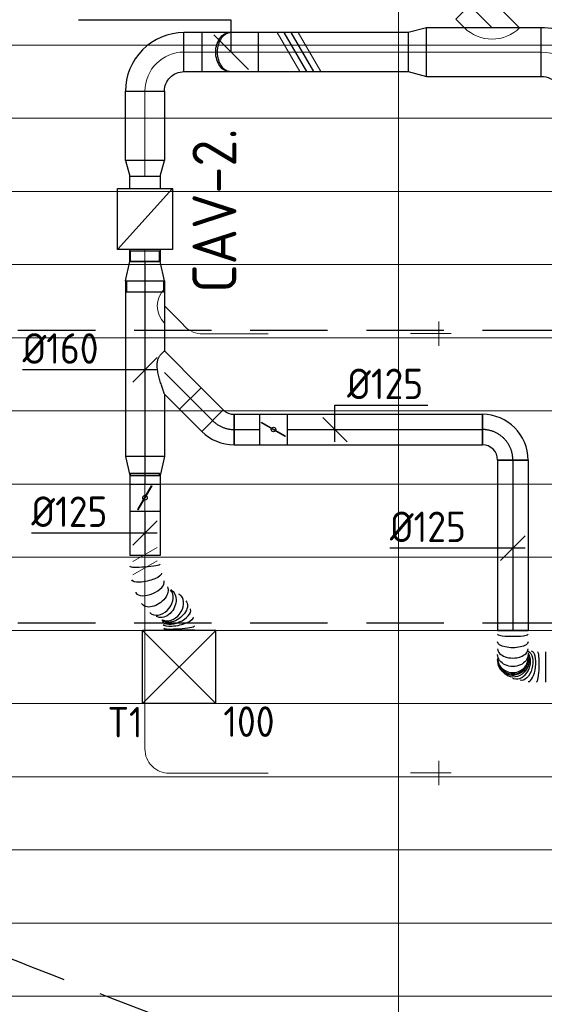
# Model space of a CAD drawing. Header units: millimetres. Extents: x -74135 to 19179, y 5032 to 51848.
# Tile 3 of 55: x -69810 to -67658, y 12116 to 16153. Entities that reach past the tile are written whole.
import ezdxf
from ezdxf.enums import TextEntityAlignment as Align

# ---------------------------------------------------------------- set-up
doc = ezdxf.new("R2010")
doc.units = ezdxf.units.MM
doc.header["$LTSCALE"] = 50
doc.linetypes.add('CENTER2', pattern=[28.575, 19.05, -3.175, 3.175, -3.175])
doc.linetypes.add('HIDDEN', pattern=[9.525, 6.35, -3.175])
for name, color, linetype in [('4plfd', 254, 'Continuous'), ('WL570---_RETOUR', 100, 'Continuous'), ('WL570---_TOEVOER', 200, 'Continuous'), ('WL570---_TOEVOER_HL', 1, 'Continuous'), ('WL570---_TOEVOER_RST', 3, 'Continuous'), ('WL570---_TOEVOER_RST_HL', 1, 'Continuous'), ('WM570---_TOEVOER', 2, 'Continuous'), ('WM570---_TOEVOER_PR', 2, 'Continuous'), ('WM570---_TOEVOER_RST_PR', 1, 'Continuous')]:
    doc.layers.add(name, color=color, linetype=linetype)
for name, color, linetype, lineweight in [('WL570---_BESTAAND-HARTLIJN', 161, 'Continuous', 0), ('WL570---_BESTAAND-TOEVOER', 180, 'Continuous', 0), ('WL570---_DEMONTEREN', 10, 'Continuous', 0)]:
    doc.layers.add(name, color=color, linetype=linetype, lineweight=lineweight)
doc.layers.get('WL570---_DEMONTEREN').off()
doc.styles.add('BURO-025', font='ISO96.shx', dxfattribs={"height": 125})
doc.styles.add('MAATVOERING', font='ISO')

# ---------------------------------------------------------------- blocks, each defined once
blk = doc.blocks.new('KARO')
for p, q in [((1, 0.5), (0, 0.5)), ((0, -0.5), (1, -0.5))]:
    blk.add_line(p, q)
at = {"invisible_edges": 15}
blk.add_3dface([(0, 0.5), (0, -0.5), (1, -0.5), (1, 0.5)], dxfattribs=at)
at = {"layer": 'WL570---_BESTAAND-HARTLIJN'}
blk.add_line((0, 0), (1, 0), dxfattribs=at)
blk = doc.blocks.new('OBO10000045H')
blk.add_lwpolyline([(50, -41.4, 0.198912), (6.1, 64.6), (-64.6, -6.1, -0.198912), (-50, -41.4)], format="xyb", close=True)
at = {"invisible_edges": 15}
for points in [[(-61.7, -9.3), (14.9, 55), (6.1, 64.6), (-64.6, -6.1)], [(-59, -12.7), (22.9, 44.6), (14.9, 55), (-61.7, -9.3)], [(-56.7, -16.4), (29.9, 33.6), (22.9, 44.6), (-59, -12.7)], [(-54.7, -20.3), (35.9, 22), (29.9, 33.6), (-56.7, -16.4)], [(-53, -24.3), (41, 9.9), (35.9, 22), (-54.7, -20.3)], [(-51.7, -28.5), (44.9, -2.6), (41, 9.9), (-53, -24.3)], [(-50.8, -32.7), (47.7, -15.4), (44.9, -2.6), (-51.7, -28.5)], [(-50.2, -37.1), (49.4, -28.3), (47.7, -15.4), (-50.8, -32.7)], [(-50, -41.4), (50, -41.4), (49.4, -28.3), (-50.2, -37.1)]]:
    blk.add_3dface(points, dxfattribs=at)
at = {"layer": 'WL570---_BESTAAND-HARTLIJN'}
blk.add_arc((-100, -41.4), 100, 0, 45, dxfattribs=at)
blk = doc.blocks.new('OZA1250100045R')
blk.add_lwpolyline([(70.7, 0), (106.1, 35.4), (35.4, 106.1), (-70.7, 0)])
at = {"layer": 'WL570---_BESTAAND-HARTLIJN'}
blk.add_line((0, 0), (70.7, 70.7), dxfattribs=at)
at = {"layer": 'WL570---_BESTAAND-TOEVOER'}
blk.add_arc((0, 70.7), 100, 225, 315, dxfattribs=at)
blk = doc.blocks.new('OBO10000090H')
blk.add_lwpolyline([(50, -100, 0.414214), (-100, 50), (-100, -50, -0.414214), (-50, -100)], format="xyb", close=True)
at = {"invisible_edges": 15}
for points in [[(-91.3, -50.8), (-74, 47.7), (-100, 50), (-100, -50)], [(-82.9, -53), (-48.7, 41), (-74, 47.7), (-91.3, -50.8)], [(-75, -56.7), (-25, 29.9), (-48.7, 41), (-82.9, -53)], [(-67.9, -61.7), (-3.6, 14.9), (-25, 29.9), (-75, -56.7)], [(-61.7, -67.9), (14.9, -3.6), (-3.6, 14.9), (-67.9, -61.7)], [(-56.7, -75), (29.9, -25), (14.9, -3.6), (-61.7, -67.9)], [(-53, -82.9), (41, -48.7), (29.9, -25), (-56.7, -75)], [(-50.8, -91.3), (47.7, -74), (41, -48.7), (-53, -82.9)], [(-50, -100), (50, -100), (47.7, -74), (-50.8, -91.3)]]:
    blk.add_3dface(points, dxfattribs=at)
at = {"layer": 'WL570---_BESTAAND-HARTLIJN'}
blk.add_arc((-100, -100), 100, 0, 90, dxfattribs=at)
blk = doc.blocks.new('OSV16010001110K')
blk.add_lwpolyline([(-112, -80), (0, -50), (0, 50), (-112, 80)], close=True)
at = {"layer": 'WL570---_BESTAAND-HARTLIJN'}
blk.add_line((-112, 0), (0, 0), dxfattribs=at)
blk = doc.blocks.new('OBO10000090ZE')
blk.add_lwpolyline([(-50, 0), (50, 0), (50, 100, 1), (-50, 100)], format="xyb", close=True)
at = {"layer": 'WL570---_BESTAAND-HARTLIJN'}
for points in [[(0, 0), (0, 150)], [(-50, 100), (50, 100)]]:
    blk.add_lwpolyline(points, dxfattribs=at)
blk = doc.blocks.new('MVLINE')
blk.add_line((35.4, -35.4), (-35.4, 35.4))
blk = doc.blocks.new('RB45UP')
blk.add_lwpolyline([(0, -0.5), (0.707107, -0.5), (0.707107, 0.5), (0, 0.5, -0.133256), (0.128411, 0.465158, -0.106756), (0.25, 0.353553, -0.082828), (0.325143, 0.198077, -0.071352), (0.353553, 0, -0.071352), (0.325143, -0.198077, -0.082828), (0.25, -0.353553, -0.106756), (0.128411, -0.465158, -0.133256)], format="xyb", close=True)
at = {"layer": 'WL570---_BESTAAND-HARTLIJN'}
blk.add_line((0, 0), (0.707107, 0), dxfattribs=at)
blk = doc.blocks.new('OBO16000045O')
at = {"xscale": 160, "yscale": 160, "zscale": 160}
blk.add_blockref('RB45UP', (0, 0), dxfattribs=at)
blk = doc.blocks.new('RB45DO')
blk.add_lwpolyline([(0.707107, 0.5), (0, 0.5), (0, -0.5), (0.707107, -0.5, 0.133256), (0.835518, -0.465158, 0.106756), (0.957107, -0.353553, 0.082828), (1.032249, -0.198077, 0.071352), (1.06066, 0, 0.071352), (1.032249, 0.198077, 0.082828), (0.957107, 0.353553, 0.106756), (0.835518, 0.465158, 0.133256)], format="xyb", close=True)
at = {"layer": 'WL570---_BESTAAND-HARTLIJN'}
blk.add_line((0, 0), (1.06066, 0), dxfattribs=at)
blk = doc.blocks.new('OBO16000045N')
at = {"xscale": 160, "yscale": 160, "zscale": 160}
blk.add_blockref('RB45DO', (0, 0), dxfattribs=at)
blk = doc.blocks.new('OBO16000090H')
blk.add_lwpolyline([(80, -160, 0.414214), (-160, 80), (-160, -80, -0.414214), (-80, -160)], format="xyb", close=True)
at = {"invisible_edges": 15}
for points in [[(-146.1, -81.2), (-118.3, 76.4), (-160, 80), (-160, -80)], [(-132.6, -84.8), (-77.9, 65.5), (-118.3, 76.4), (-146.1, -81.2)], [(-120, -90.7), (-40, 47.8), (-77.9, 65.5), (-132.6, -84.8)], [(-108.6, -98.7), (-5.7, 23.9), (-40, 47.8), (-120, -90.7)], [(-98.7, -108.6), (23.9, -5.7), (-5.7, 23.9), (-108.6, -98.7)], [(-90.7, -120), (47.8, -40), (23.9, -5.7), (-98.7, -108.6)], [(-84.8, -132.6), (65.5, -77.9), (47.8, -40), (-90.7, -120)], [(-81.2, -146.1), (76.4, -118.3), (65.5, -77.9), (-84.8, -132.6)], [(-80, -160), (80, -160), (76.4, -118.3), (-81.2, -146.1)]]:
    blk.add_3dface(points, dxfattribs=at)
at = {"layer": 'WL570---_BESTAAND-HARTLIJN'}
blk.add_arc((-160, -160), 160, 0, 90, dxfattribs=at)
blk = doc.blocks.new('OSV1601250650G')
blk.add_lwpolyline([(0, -80), (65.3, -62.5), (65.3, 62.5), (0, 80)], close=True)
at = {"layer": 'WL570---_BESTAAND-HARTLIJN'}
blk.add_line((0, 0), (65.3, 0), dxfattribs=at)
blk = doc.blocks.new('VBX1251250012525000')
blk.add_lwpolyline([(50, -112.5), (300, -112.5), (300, 112.5), (50, 112.5)], close=True)
for points in [[(50, 62.5), (0, 62.5), (0, -62.5), (50, -62.5)], [(300, -62.5), (350, -62.5), (350, 62.5), (300, 62.5)]]:
    blk.add_lwpolyline(points)
at = {"layer": 'WL570---_BESTAAND-HARTLIJN'}
blk.add_line((300, 0), (350, 0), dxfattribs=at)
at = {"layer": 'WL570---_BESTAAND-TOEVOER'}
blk.add_line((50, -112.5), (300, 112.5), dxfattribs=at)
blk = doc.blocks.new('OSV2001600740G')
blk.add_lwpolyline([(0, -100), (74.6, -80), (74.6, 80), (0, 100)], close=True)
at = {"layer": 'WL570---_BESTAAND-HARTLIJN'}
blk.add_line((0, 0), (74.6, 0), dxfattribs=at)
blk = doc.blocks.new('OZA2000160045L')
blk.add_lwpolyline([(-113.1, 0), (-148.5, 35.4), (-35.4, 148.5), (113.1, 0)])
at = {"layer": 'WL570---_BESTAAND-HARTLIJN'}
blk.add_line((0, 0), (-91.9, 91.9), dxfattribs=at)
at = {"layer": 'WL570---_BESTAAND-TOEVOER'}
blk.add_arc((0, 113.1), 160, 225, 315, dxfattribs=at)
blk = doc.blocks.new('OBO20000090H')
blk.add_lwpolyline([(100, -200, 0.414214), (-200, 100), (-200, -100, -0.414214), (-100, -200)], format="xyb", close=True)
at = {"invisible_edges": 15}
for points in [[(-182.6, -101.5), (-147.9, 95.4), (-200, 100), (-200, -100)], [(-165.8, -106), (-97.4, 81.9), (-147.9, 95.4), (-182.6, -101.5)], [(-150, -113.4), (-50, 59.8), (-97.4, 81.9), (-165.8, -106)], [(-135.7, -123.4), (-7.2, 29.8), (-50, 59.8), (-150, -113.4)], [(-123.4, -135.7), (29.8, -7.2), (-7.2, 29.8), (-135.7, -123.4)], [(-113.4, -150), (59.8, -50), (29.8, -7.2), (-123.4, -135.7)], [(-106, -165.8), (81.9, -97.4), (59.8, -50), (-113.4, -150)], [(-101.5, -182.6), (95.4, -147.9), (81.9, -97.4), (-106, -165.8)], [(-100, -200), (100, -200), (95.4, -147.9), (-101.5, -182.6)]]:
    blk.add_3dface(points, dxfattribs=at)
at = {"layer": 'WL570---_BESTAAND-HARTLIJN'}
blk.add_arc((-200, -200), 200, 0, 90, dxfattribs=at)
blk = doc.blocks.new('UISO')
for p, q in [((0, 0.18), (1, 0.757)), ((0, 0), (1, 0.577))]:
    blk.add_line(p, q)
at = {"layer": 'WL570---_BESTAAND-TOEVOER'}
for p, q in [((0, 0.36), (1, 0.937)), ((0, -0.18), (1, 0.397))]:
    blk.add_line(p, q, dxfattribs=at)
blk = doc.blocks.new('Groep-46')
at = {"color": 8, "linetype": 'Continuous', "lineweight": 13}
for p, q in [((-45944.9, 15699.1), (-73154.9, 15699.1)), ((-22154.9, 15399.1), (-73154.9, 15399.1)), ((-73154.9, 15099.1), (-22154.9, 15099.1)), ((-22154.9, 14799.1), (-73154.9, 14799.1)), ((-22154.9, 14499.1), (-73154.9, 14499.1)), ((-22154.9, 14199.1), (-73154.9, 14199.1)), ((-22154.9, 13899.1), (-73154.9, 13899.1)), ((-22154.9, 13599.1), (-73154.9, 13599.1)), ((-73154.9, 13299.1), (-22154.9, 13299.1)), ((-73154.9, 12999.1), (-22154.9, 12999.1)), ((-73154.9, 12699.1), (-22154.9, 12699.1)), ((-73154.9, 12399.1), (-22154.9, 12399.1)), ((-73154.9, 12099.1), (-22154.9, 12099.1))]:
    blk.add_line(p, q, dxfattribs=at)
blk = doc.blocks.new('Groep-53')
at = {"color": 8, "linetype": 'Continuous', "lineweight": 13}
for p, q in [((-69254.9, 18999.1), (-69254.9, 10356)), ((-72854.9, 11799.1), (-22392.8, 11799.1))]:
    blk.add_line(p, q, dxfattribs=at)
at = {"color": 8, "linetype": 'Continuous', "lineweight": 13, "flags": 128}
blk.add_lwpolyline([(-22004.9, 19149), (-22004.9, 11828, -0.208473), (-73205.8, 11785.1), (-73304.9, 11828.1)], format="xyb", dxfattribs=at)
at = {"color": 8, "linetype": 'Continuous', "lineweight": 13}
blk.add_arc((-47654.8, 70538.1), 63940.9, 246.496301, 293.503386, dxfattribs=at)
at = {"color": 8}
blk.add_blockref('Groep-46', (0, 0), dxfattribs=at)
blk = doc.blocks.new('Block plafond 4e verd')
at = {"layer": '4plfd'}
blk.add_blockref('Groep-53', (73304.912, -19149.14), dxfattribs=at)
blk = doc.blocks.new('*U488')
at = {"color": 0, "ltscale": 10}
for p, q in [((150, 150, -2500), (-150, 150, -2500)), ((-150, -150, -2500), (-150, 150, -2500)), ((150, -150, -2500), (-150, 150, -2500)), ((-150, -150, -2500), (150, 150, -2500)), ((150, -150, -2500), (150, 150, -2500)), ((150, -150, -2500), (-150, -150, -2500))]:
    blk.add_line(p, q, dxfattribs=at)
at = {"layer": 'WL570---_TOEVOER_RST_HL', "linetype": 'CENTER2'}
blk.add_circle((0, 0, -2500), 0.075, dxfattribs=at)
at = {"layer": 'WL570---_TOEVOER_RST', "color": 2, "style": 'BURO-025'}
for tag in ['MC', 'Q']:
    blk.add_attdef(tag, text='', height=125, dxfattribs=at).set_placement((0, 0), align=Align.MIDDLE)
at = {"layer": 'WM570---_TOEVOER_RST_PR', "color": 2, "style": 'BURO-025'}
blk.add_attdef('POSNR', text='', height=125, dxfattribs=at).set_placement((0, 0), align=Align.MIDDLE)
blk = doc.blocks.new('*U489')
at = {"color": 0, "ltscale": 10}
for p, q in [((0, 59.375), (-44.3, 59.375)), ((-44.3, -59.375), (-44.3, 59.375)), ((-44.3, -59.375), (-44.3, 59.375)), ((78.2, 80), (0, 62.5)), ((0, -62.5), (0, 62.5)), ((78.2, -80), (78.2, 80)), ((78.2, 76), (124.9, 76)), ((124.9, 76), (124.9, -76)), ((124.9, 76), (124.9, -76)), ((0, -59.375), (-44.3, -59.375)), ((78.2, -80), (0, -62.5)), ((78.2, -76), (124.9, -76))]:
    blk.add_line(p, q, dxfattribs=at)
at = {"layer": 'WL570---_TOEVOER_HL', "linetype": 'CENTER2'}
blk.add_line((0, 0), (78.2, 0), dxfattribs=at)
for centre in [(0, 0), (78.2, 0)]:
    blk.add_circle(centre, 0.075, dxfattribs=at)
at = {"layer": 'WM570---_TOEVOER_PR', "color": 2, "style": 'BURO-025'}
blk.add_attdef('POSNR', text='', height=125, dxfattribs=at).set_placement((0, 0), align=Align.MIDDLE)
blk = doc.blocks.new('*U490')
at = {"color": 0, "ltscale": 10}
for p, q in [((-125, -62.5, -2700), (-125, 62.5, -2700)), ((62.5, -125, -2700), (-62.5, -125, -2700))]:
    blk.add_line(p, q, dxfattribs=at)
for radius in [187.5, 62.5]:
    blk.add_arc((-125, -125, -2700), radius, 0, 90, dxfattribs=at)
at = {"layer": 'WL570---_TOEVOER_HL', "linetype": 'CENTER2'}
blk.add_arc((-125, -125, -2700), 125, 0, 90, dxfattribs=at)
at = {"layer": 'WM570---_TOEVOER_PR', "color": 2, "style": 'BURO-025'}
blk.add_attdef('POSNR', text='', height=125, dxfattribs=at).set_placement((0, 0), align=Align.MIDDLE)
blk = doc.blocks.new('*U491')
at = {"color": 0, "ltscale": 10}
for p, q in [((0, 62.5, -2700), (34.3, 62.5, -2700)), ((0, -62.5, -2700), (0, 62.5, -2700)), ((0, -62.5, -2700), (34.3, -62.5, -2700))]:
    blk.add_line(p, q, dxfattribs=at)
at = {"layer": 'WL570---_TOEVOER_HL', "linetype": 'CENTER2'}
blk.add_line((0, 0, -2700), (34.3, 0, -2700), dxfattribs=at)
at = {"layer": 'WM570---_TOEVOER_PR', "color": 2, "style": 'BURO-025'}
blk.add_attdef('POSNR', text='', height=125, dxfattribs=at).set_placement((0, 0), align=Align.MIDDLE)
blk = doc.blocks.new('*U492')
at = {"color": 0, "ltscale": 10}
for p, q in [((0, 80, -2700), (78.2, 62.5, -2700)), ((0, 80, -2700), (0, -80, -2700)), ((78.2, 62.5, -2700), (78.2, -62.5, -2700)), ((78.2, 59.375, -2700), (78.2, -59.375, -2700)), ((78.2, 59.375, -2700), (78.2, -59.375, -2700)), ((0, -80, -2700), (78.2, -62.5, -2700))]:
    blk.add_line(p, q, dxfattribs=at)
at = {"layer": 'WL570---_TOEVOER_HL', "linetype": 'CENTER2'}
blk.add_line((0, 0, -2700), (78.2, 0, -2700), dxfattribs=at)
for centre in [(0, 0, -2700), (78.2, 0, -2700)]:
    blk.add_circle(centre, 0.075, dxfattribs=at)
at = {"layer": 'WM570---_TOEVOER_PR', "color": 2, "style": 'BURO-025'}
blk.add_attdef('POSNR', text='', height=125, dxfattribs=at).set_placement((0, 0), align=Align.MIDDLE)
blk = doc.blocks.new('*U493')
at = {"color": 0, "ltscale": 10}
for p, q in [((87.5, 260.5, -2700), (212.5, 260.5, -2700)), ((87.5, 218.5, -2700), (212.5, 218.5, -2700)), ((87.5, 176.5, -2700), (212.5, 176.5, -2700)), ((87.5, 134.5, -2700), (212.5, 134.5, -2700)), ((0, -62.5, -2700), (0, 62.5, -2700)), ((210, 62.3, -2700), (210.1, 63, -2700))]:
    blk.add_line(p, q, dxfattribs=at)
at = {"color": 0, "ltscale": 10, "extrusion": (0, 0, -1)}
for centre, major_axis, ratio, start_param, end_param in [((143.9, 43.8, -2700), (61.2, -12.9), 0.590231, 3.305731, 6.315294), ((150, 98.6, -2700), (62.5, -2.3), 0.126636, 3.146152, 6.287744), ((47.5, 0, -2700), (0, 62.5), 0.382958, 0, 3.141593), ((98.7, 0, -2700), (0, 62.5), 0.795496, 0, 3.141593), ((131.2, 7.7, -2700), (51.3, -36), 0.891876, 3.698496, 6.440205), ((119.5, 0, -2700), (0, 62.5), 0.963119, 0, 3.141593)]:
    blk.add_ellipse(centre, major_axis=major_axis, ratio=ratio, start_param=start_param, end_param=end_param, dxfattribs=at)
at = {"color": 0, "ltscale": 10}
for centre, major_axis, ratio, start_param, end_param in [((147.9, 69.7, -2700), (62.1, -7.1), 0.37121, 0.015254, 3.126339), ((16.2, 0, -2700), (0, -62.5), 0.130571, 0, 3.141593), ((75.6, 0, -2700), (0, -62.5), 0.609667, 0, 3.141593), ((138.2, 22.7, -2700), (58.8, -21.4), 0.768323, 0.066633, 2.663649), ((115.1, 0, -2700), (0, -62.5), 0.927986, 0, 3.141593), ((123.5, 0, -2700), (24, -58.2), 0.949232, 0.373608, 2.767984), ((138.2, 22.7, -2700), (58.8, -21.4), 0.768323, 6.216553, 6.349818), ((123.5, 0, -2700), (24, -58.2), 0.949232, 5.909577, 6.656794)]:
    blk.add_ellipse(centre, major_axis=major_axis, ratio=ratio, start_param=start_param, end_param=end_param, dxfattribs=at)
at = {"layer": 'WM570---_TOEVOER_PR', "color": 2, "style": 'BURO-025'}
blk.add_attdef('POSNR', text='', height=125, dxfattribs=at).set_placement((0, 0), align=Align.MIDDLE)
blk = doc.blocks.new('*U503')
at = {"color": 0, "ltscale": 10}
for p, q in [((0, 62.5, -2700), (698.3, 62.5, -2700)), ((0, -62.5, -2700), (0, 62.5, -2700)), ((698.3, 62.5, -2700), (698.3, -62.5, -2700)), ((0, -62.5, -2700), (698.3, -62.5, -2700))]:
    blk.add_line(p, q, dxfattribs=at)
at = {"layer": 'WL570---_TOEVOER_HL', "linetype": 'CENTER2'}
blk.add_line((0, 0, -2700), (698.3, 0, -2700), dxfattribs=at)
at = {"layer": 'WM570---_TOEVOER_PR', "color": 2, "style": 'BURO-025'}
blk.add_attdef('POSNR', text='', height=125, dxfattribs=at).set_placement((0, 0), align=Align.MIDDLE)
blk = doc.blocks.new('*U582')
at = {"layer": 'WM570---_TOEVOER', "color": 0, "ltscale": 10}
for p, q in [((0, 99.7), (380.4, 99.7)), ((0, -50), (0, 99.7)), ((50, -50), (-50, 50))]:
    blk.add_line(p, q, dxfattribs=at)
at = {"layer": 'WM570---_TOEVOER', "color": 0, "style": 'BURO-025'}
blk.add_text('%%c125', height=125, dxfattribs=at).set_placement((50, 124.7))
blk = doc.blocks.new('*U583')
at = {"color": 0, "ltscale": 10}
for p, q in [((0, 62.5, -2700), (128.4, 62.5, -2700)), ((0, -62.5, -2700), (0, 62.5, -2700)), ((128.4, 62.5, -2700), (128.4, -62.5, -2700)), ((0, -62.5, -2700), (128.4, -62.5, -2700))]:
    blk.add_line(p, q, dxfattribs=at)
at = {"layer": 'WL570---_TOEVOER_HL', "linetype": 'CENTER2'}
blk.add_line((0, 0, -2700), (128.4, 0, -2700), dxfattribs=at)
at = {"layer": 'WM570---_TOEVOER_PR', "color": 2, "style": 'BURO-025'}
blk.add_attdef('POSNR', text='', height=125, dxfattribs=at).set_placement((0, 0), align=Align.MIDDLE)
blk = doc.blocks.new('*U584')
at = {"color": 0, "ltscale": 10}
for p, q in [((0, 80, -2700), (288.1, 80, -2700)), ((0, -80, -2700), (0, 80, -2700)), ((464.8, 80, -2700), (720.9, 80, -2700)), ((720.9, 80, -2700), (720.9, -80, -2700)), ((0, -80, -2700), (720.9, -80, -2700))]:
    blk.add_line(p, q, dxfattribs=at)
at = {"layer": 'WL570---_TOEVOER_HL', "linetype": 'CENTER2'}
blk.add_line((0, 0, -2700), (720.9, 0, -2700), dxfattribs=at)
at = {"layer": 'WM570---_TOEVOER_PR', "color": 2, "style": 'BURO-025'}
blk.add_attdef('POSNR', text='', height=125, dxfattribs=at).set_placement((0, 0), align=Align.MIDDLE)
blk = doc.blocks.new('*U585')
at = {"layer": 'WM570---_TOEVOER', "color": 0, "ltscale": 10}
for p, q in [((-50, -50), (50, 50)), ((50, 0), (-502.1, 0))]:
    blk.add_line(p, q, dxfattribs=at)
at = {"layer": 'WM570---_TOEVOER', "color": 0, "style": 'BURO-025'}
blk.add_text('%%c160', height=125, dxfattribs=at).set_placement((-502.1, 25))
blk = doc.blocks.new('*U586')
at = {"color": 0, "ltscale": 10}
for p, q in [((0, 88.4, -2700), (150.4, -62.1, -2700)), ((150.4, -62.1, -2700), (62.1, -150.4, -2700)), ((0, -88.4, -2700), (62.1, -150.4, -2700))]:
    blk.add_line(p, q, dxfattribs=at)
blk.add_spline([(-0.3, -87.7, -2700), (-1, -85.6, -2700), (-2.2, -82.1, -2700), (-3.9, -77.3, -2700), (-6, -71.3, -2700), (-8.4, -64.1, -2700), (-11.1, -55.9, -2700), (-14.1, -46.8, -2700), (-17.1, -37, -2700), (-20.1, -26.6, -2700), (-23, -15.9, -2700), (-25.5, -5.1, -2700), (-27.7, 5.5, -2700), (-29.2, 15.8, -2700), (-30, 25.5, -2700), (-30, 34.4, -2700), (-29.2, 42.6, -2700), (-27.7, 49.8, -2700), (-25.5, 56.2, -2700), (-23, 61.9, -2700), (-20.1, 66.9, -2700), (-17.1, 71.2, -2700), (-14.1, 75, -2700), (-11.1, 78.2, -2700), (-8.4, 81, -2700), (-6, 83.3, -2700), (-3.9, 85.1, -2700), (-2.2, 86.6, -2700), (-1, 87.6, -2700), (-0.3, 88.2, -2700), (0, 88.4, -2700)], degree=3, dxfattribs=at)
at = {"layer": 'WL570---_TOEVOER_HL', "linetype": 'CENTER2'}
blk.add_line((0, 0, -2700), (106.3, -106.3, -2700), dxfattribs=at)
at = {"layer": 'WM570---_TOEVOER_PR', "color": 2, "style": 'BURO-025'}
blk.add_attdef('POSNR', text='', height=125, dxfattribs=at).set_placement((0, 0), align=Align.MIDDLE)
blk = doc.blocks.new('*U587')
at = {"color": 0, "ltscale": 10}
for p, q in [((-51.8, -62.5, -2700), (-51.8, 62.5, -2700)), ((80.8, 7.6, -2700), (-7.6, -80.8, -2700))]:
    blk.add_line(p, q, dxfattribs=at)
for radius in [187.6, 62.6]:
    blk.add_arc((-51.8, -125.1, -2700), radius, 45, 90, dxfattribs=at)
at = {"layer": 'WL570---_TOEVOER_HL', "linetype": 'CENTER2'}
blk.add_arc((-51.8, -125.1, -2700), 125.1, 45, 90, dxfattribs=at)
at = {"layer": 'WM570---_TOEVOER_PR', "color": 2, "style": 'BURO-025'}
blk.add_attdef('POSNR', text='', height=125, dxfattribs=at).set_placement((0, 0), align=Align.MIDDLE)
blk = doc.blocks.new('*U588')
at = {"color": 0, "ltscale": 10}
for p, q in [((0, 62.5, -2700), (104.9, 62.5, -2700)), ((0, -62.5, -2700), (0, 62.5, -2700)), ((0, -62.5, -2700), (104.9, -62.5, -2700))]:
    blk.add_line(p, q, dxfattribs=at)
at = {"layer": 'WL570---_TOEVOER_HL', "linetype": 'CENTER2'}
blk.add_line((0, 0, -2700), (104.9, 0, -2700), dxfattribs=at)
at = {"layer": 'WM570---_TOEVOER_PR', "color": 2, "style": 'BURO-025'}
blk.add_attdef('POSNR', text='', height=125, dxfattribs=at).set_placement((0, 0), align=Align.MIDDLE)
blk = doc.blocks.new('*U589')
at = {"ltscale": 10}
for p, q in [((-56.4, 62.5, -2700), (56.4, 62.5, -2700)), ((-56.4, -62.5, -2700), (-56.4, 62.5, -2700)), ((56.4, 62.5, -2700), (56.4, -62.5, -2700)), ((-49.4, 27.3, -2700), (-48.4, 29.1, -2700)), ((48.4, -29.1, -2700), (-49.4, 27.3, -2700)), ((49.4, -27.3, -2700), (-48.4, 29.1, -2700)), ((48.4, -29.1, -2700), (49.4, -27.3, -2700)), ((-56.4, -62.5, -2700), (56.4, -62.5, -2700))]:
    blk.add_line(p, q, dxfattribs=at)
blk.add_circle((0, 0, -2700), 9.41, dxfattribs=at)
at = {"layer": 'WL570---_TOEVOER', "color": 2, "style": 'BURO-025'}
blk.add_attdef('I', text='', height=125, dxfattribs=at).set_placement((0, 0), align=Align.MIDDLE)
at = {"layer": 'WM570---_TOEVOER_PR', "color": 2, "style": 'BURO-025'}
blk.add_attdef('POSNR', text='', height=125, dxfattribs=at).set_placement((0, 0), align=Align.MIDDLE)
blk = doc.blocks.new('*U590')
at = {"color": 0, "ltscale": 10}
for p, q in [((0, 62.5, -2700), (800.3, 62.5, -2700)), ((800.3, 62.5, -2700), (800.3, -62.5, -2700)), ((0, -62.5, -2700), (800.3, -62.5, -2700))]:
    blk.add_line(p, q, dxfattribs=at)
at = {"layer": 'WL570---_TOEVOER_HL', "linetype": 'CENTER2'}
blk.add_line((0, 0, -2700), (800.3, 0, -2700), dxfattribs=at)
at = {"layer": 'WM570---_TOEVOER_PR', "color": 2, "style": 'BURO-025'}
blk.add_attdef('POSNR', text='', height=125, dxfattribs=at).set_placement((0, 0), align=Align.MIDDLE)
blk = doc.blocks.new('*U591')
at = {"ltscale": 10}
for p, q in [((-90.8, 59.4, -2700), (-100.8, 59.4, -2700)), ((-100.8, -59.4, -2700), (-100.8, 59.4, -2700)), ((-56.5, 62.5, -2700), (56.5, 62.5, -2700)), ((-56.5, -62.5, -2700), (-56.5, 62.5, -2700)), ((56.5, 62.5, -2700), (56.5, -62.5, -2700)), ((-49.4, 27.3, -2700), (-48.4, 29.1, -2700)), ((48.4, -29.1, -2700), (-49.4, 27.3, -2700)), ((49.4, -27.3, -2700), (-48.4, 29.1, -2700)), ((48.4, -29.1, -2700), (49.4, -27.3, -2700)), ((-90.8, -59.4, -2700), (-100.8, -59.4, -2700)), ((-56.5, -62.5, -2700), (56.5, -62.5, -2700))]:
    blk.add_line(p, q, dxfattribs=at)
blk.add_circle((0, 0, -2700), 9.41, dxfattribs=at)
at = {"layer": 'WL570---_TOEVOER', "color": 2, "style": 'BURO-025'}
blk.add_attdef('I', text='', height=125, dxfattribs=at).set_placement((0, 0), align=Align.MIDDLE)
at = {"layer": 'WM570---_TOEVOER_PR', "color": 2, "style": 'BURO-025'}
blk.add_attdef('POSNR', text='', height=125, dxfattribs=at).set_placement((0, 0), align=Align.MIDDLE)
blk = doc.blocks.new('*U592')
at = {"color": 0, "ltscale": 10}
for p, q in [((0, 62.5, -2700), (180.6, 62.5, -2700)), ((180.6, 62.5, -2700), (180.6, -62.5, -2700)), ((0, -62.5, -2700), (180.6, -62.5, -2700))]:
    blk.add_line(p, q, dxfattribs=at)
at = {"layer": 'WL570---_TOEVOER_HL', "linetype": 'CENTER2'}
blk.add_line((0, 0, -2700), (180.6, 0, -2700), dxfattribs=at)
at = {"layer": 'WM570---_TOEVOER_PR', "color": 2, "style": 'BURO-025'}
blk.add_attdef('POSNR', text='', height=125, dxfattribs=at).set_placement((0, 0), align=Align.MIDDLE)
blk = doc.blocks.new('*U593')
at = {"color": 0, "ltscale": 10}
for p, q in [((288.6, 202.6, -2700), (288.5, 202.6, -2700)), ((306.4, 202.6, -2700), (306.4, 77.6, -2700)), ((0, 62.5, -2700), (0, -62.5, -2700)), ((44, -62.5, -2700), (44.1, -62.5, -2700))]:
    blk.add_line(p, q, dxfattribs=at)
for centre, major_axis, ratio, start_param, end_param in [((293.2, 140.1, -2700), (4.6, -62.5), 0.103749, 0.007649, 3.133928), ((210.9, 105.5, -2700), (-49.5, 38.7), 0.741301, 3.263044, 6.161734), ((244.2, 128.9, -2700), (-24.6, 57.7), 0.485273, 6.236731, 6.32964), ((244.2, 128.9, -2700), (-24.6, 57.7), 0.485273, 3.188047, 6.236731), ((187.3, 62.3, -2700), (49.5, -38.7), 0.741301, 0.121452, 3.020141), ((210.9, 105.5, -2700), (-49.5, 38.7), 0.741301, 6.161734, 6.404637), ((127.4, 20.2, -2700), (24.6, -57.7), 0.485273, 0.046454, 3.095138), ((39.4, 0, -2700), (-4.6, 62.5), 0.103749, 3.149257, 6.275511), ((187.3, 62.3, -2700), (49.5, -38.7), 0.741301, 6.161734, 6.404637), ((127.4, 20.2, -2700), (24.6, -57.7), 0.485273, 6.236731, 6.32964)]:
    blk.add_ellipse(centre, major_axis=major_axis, ratio=ratio, start_param=start_param, end_param=end_param, dxfattribs=at)
at = {"color": 0, "ltscale": 10, "extrusion": (0, 0, -1)}
for centre, major_axis, ratio, start_param, end_param in [((224.9, 118.4, -2700), (-36.6, 51), 0.634173, 6.205348, 9.346941), ((267.4, 136.3, -2700), (-14.2, 61.1), 0.304474, 6.258651, 9.400244), ((194.4, 75.4, -2700), (-54.8, 30), 0.781444, 0, 3.141593), ((162, 39.1, -2700), (36.6, -51), 0.634173, 3.21943, 6.361023), ((85.7, 6.9, -2700), (14.2, -61.1), 0.304474, 3.166127, 6.30772)]:
    blk.add_ellipse(centre, major_axis=major_axis, ratio=ratio, start_param=start_param, end_param=end_param, dxfattribs=at)
at = {"layer": 'WM570---_TOEVOER_PR', "color": 2, "style": 'BURO-025'}
blk.add_attdef('POSNR', text='', height=125, dxfattribs=at).set_placement((0, 0), align=Align.MIDDLE)
blk = doc.blocks.new('*U594')
at = {"layer": 'WM570---_TOEVOER', "color": 0, "ltscale": 10}
for p, q in [((-50, -50), (50, 50)), ((50, 0), (-465.9, 0))]:
    blk.add_line(p, q, dxfattribs=at)
at = {"layer": 'WM570---_TOEVOER', "color": 0, "style": 'BURO-025'}
blk.add_text('%%c125', height=125, dxfattribs=at).set_placement((-465.9, 25))
blk = doc.blocks.new('*U595')
at = {"layer": 'WM570---_TOEVOER', "color": 0, "ltscale": 10}
for p, q in [((-50, -50), (50, 50)), ((50, 0), (-504.4, 0))]:
    blk.add_line(p, q, dxfattribs=at)
at = {"layer": 'WM570---_TOEVOER', "color": 0, "style": 'BURO-025'}
blk.add_text('%%c125', height=125, dxfattribs=at).set_placement((-504.4, 25))

msp = doc.modelspace()

# ---------------------------------------------------------------- linework, layer by layer
at = {"color": 2, "linetype": 'HIDDEN'}
for p, q in [((-71245.8, 14880.2), (-22045.8, 14880.2)), ((-71245.8, 13680.2), (-22045.8, 13680.2))]:
    msp.add_line(p, q, dxfattribs=at)
msp.add_arc((-46645.7, 70918.9), 63040.6, 247.031394, 292.968331, dxfattribs=at)
at = {"layer": 'WM570---_TOEVOER'}
msp.add_lwpolyline([(-68942.8, 16019.7), (-68942.8, 16150.3), (-69569, 16150.3)], dxfattribs=at)

# ---------------------------------------------------------------- block references
at = {"layer": 'WL570---_BESTAAND-TOEVOER', "xscale": 6.274169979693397, "yscale": 160, "zscale": 160, "rotation": 180}
msp.add_blockref('KARO', (-68943.2, 16019.7), dxfattribs=at)
at = {"layer": 'WL570---_DEMONTEREN', "xscale": -1}
for name, p, rotation in [('OSV1601250650G', (-69296.2, 15095.3), 269.999999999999), ('OBO10000090ZE', (-68190.8, 14865.6), 269.999999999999), ('OSV16010001110K', (-69296.2, 14542.5), 89.99999999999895), ('OBO10000090ZE', (-68190.8, 13064.5), 269.999999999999)]:
    msp.add_blockref(name, p, dxfattribs=dict(at, rotation=rotation))
at = {"layer": 'WL570---_DEMONTEREN'}
for p, xscale, yscale, zscale, rotation in [((-69296.2, 14654.4), -441.3135777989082, 160, 160, 269.999999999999), ((-69131.2, 14893.8), 20.25322287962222, 100, 100, 135.0000000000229), ((-69060.5, 14864.5), -269.4399318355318, 100, 100, 180), ((-68190.8, 14865.6), -16.03765465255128, 100, 100, 359.999999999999), ((-69296.2, 14542.5), -1054.287773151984, 100, 100, 90), ((-69296.2, 13488.2), 325.5118387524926, 100, 100, 270), ((-69196.5, 13062.7), -405.4686316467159, 100, 100, 180), ((-68190.8, 13064.5), -16.03765465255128, 100, 100, 359.999999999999)]:
    msp.add_blockref('KARO', p, dxfattribs=dict(at, xscale=xscale, yscale=yscale, zscale=zscale, rotation=rotation))
for name, p, rotation in [('OZA1250100045R', (-69216.2, 14978.8), 270.000000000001), ('OBO10000045H', (-69101.9, 14864.5), 225.0000000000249), ('OBO10000090H', (-69296.5, 13062.7), 180.0000000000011)]:
    msp.add_blockref(name, p, dxfattribs=dict(at, rotation=rotation))
at = {"layer": 'WL570---_DEMONTEREN', "xscale": 100, "yscale": 100, "zscale": 100}
msp.add_blockref('UISO', (-69346.2, 13894.5), dxfattribs=at)
at = {"layer": 'WL570---_RETOUR'}
msp.add_blockref('Block plafond 4e verd', (-72306, 19498.9), dxfattribs=at)
at = {"layer": 'WL570---_TOEVOER'}
for name, p in [('OZA2000160045L', (-67872.9, 16119.7)), ('OBO20000090H', (-67472.3, 16019.7)), ('*U586', (-69216.2, 14705.9, 2700)), ('*U588', (-68930.7, 14472.2, 2700)), ('*U589', (-68769.3, 14472.2, 2700)), ('*U590', (-68712.8, 14472.2, 2700)), ('*U490', (-67787.5, 14472.2, 2700))]:
    msp.add_blockref(name, p, dxfattribs=at)
for name, p, rotation in [('OSV2001600740G', (-68142.3, 16019.7), 180), ('OBO16000090H', (-69296.2, 16019.7), 90.00000000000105), ('OBO16000045O', (-68949.5, 16019.7), 180), ('OBO16000045N', (-68830.1, 16019.7), 180), ('OSV1601250650G', (-69296.2, 15575.8), 269.999999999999), ('*U489', (-69296.2, 15160.6), 270), ('*U584', (-69296.2, 15082.4, 2700), 269.9999999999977), ('*U583', (-69019.1, 14508.9, 2700), 135), ('*U587', (-68982.5, 14472.2, 2700), 180), ('*U492', (-69296.2, 14361.4, 2700), 270), ('*U503', (-67787.5, 14347.2, 2700), 270), ('*U591', (-69296.2, 14192.4, 2700), 270), ('*U491', (-69296.2, 14283.2, 2700), 270), ('*U592', (-69296.2, 14136, 2700), 270), ('*U593', (-69296.2, 13955.4, 2700), 270), ('*U493', (-67787.5, 13648.9, 2700), 270)]:
    msp.add_blockref(name, p, dxfattribs=dict(at, rotation=rotation))
at = {"layer": 'WL570---_TOEVOER', "xscale": 470.0192517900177, "yscale": 200, "zscale": 200}
msp.add_blockref('KARO', (-68142.3, 16019.7), dxfattribs=at)
at = {"layer": 'WL570---_TOEVOER', "yscale": 160, "zscale": 160}
for name, p, xscale, rotation in [('KARO', (-68217, 16019.7), 919.1704729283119, 180), ('UISO', (-68603.8, 15939.7), 160, 90), ('KARO', (-69296.2, 15575.4), -284.2806615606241, 270)]:
    msp.add_blockref(name, p, dxfattribs=dict(at, xscale=xscale, rotation=rotation))
at = {"layer": 'WL570---_TOEVOER', "xscale": -1, "rotation": 89.99999999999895}
msp.add_blockref('VBX1251250012525000', (-69296.2, 15510.6), dxfattribs=at)
at = {"layer": 'WL570---_TOEVOER'}
ref = msp.add_blockref('*U488', (-69156, 13498.9, 2500), dxfattribs=at)
ref.add_attrib('Q', '100', (-68974.8, 13212), dxfattribs={"layer": 'WL570---_TOEVOER_RST', "color": 2, "height": 125, "style": 'BURO-025'})
ref.add_attrib('MC', 'T1', (-69450, 13209.8), dxfattribs={"layer": 'WL570---_TOEVOER_RST', "color": 2, "height": 125, "style": 'BURO-025'})
at = {"layer": 'WM570---_TOEVOER', "xscale": 2, "yscale": 2, "zscale": 2}
msp.add_blockref('MVLINE', (-68942.8, 16019.7), dxfattribs=at)
at = {"layer": 'WM570---_TOEVOER'}
for name, p in [('*U585', (-69296.2, 14716.9, 2700)), ('*U582', (-68517.1, 14472.2, 2700)), ('*U594', (-69296.2, 14047.8, 2700)), ('*U595', (-67787.5, 13985.8, 2700))]:
    msp.add_blockref(name, p, dxfattribs=at)

# ---------------------------------------------------------------- texts
at = {"layer": 'WM570---_TOEVOER', "style": 'MAATVOERING'}
msp.add_text('CAV-2.', height=180, rotation=90, dxfattribs=at).set_placement((-68921.4, 15033))

doc.saveas('drawing.dxf')
